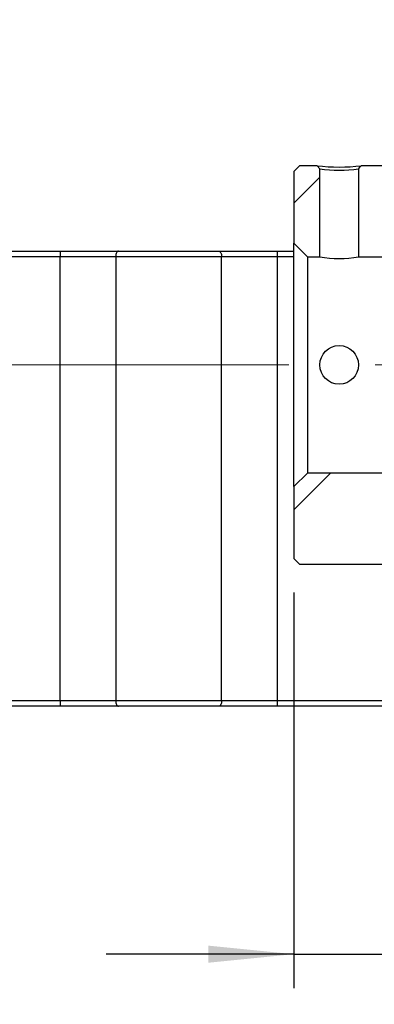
# Model space of a CAD drawing. Header units: millimetres. Extents: x 50 to 284, y 19 to 197.
# Tile 4 of 10: x 219 to 229, y 37 to 66. Entities that reach past the tile are written whole.
import ezdxf

# ---------------------------------------------------------------- set-up
doc = ezdxf.new("R2010")
doc.units = ezdxf.units.MM
doc.linetypes.add('CENTERX2', pattern=[20.32, 12.7, -2.54, 2.54, -2.54])
doc.layers.add('FORMAT', color=7, linetype='Continuous')
doc.styles.add('SLDTEXTSTYLE0', font='TXT', dxfattribs={"width": 0.75})
doc.dimstyles.new('SLDDIMSTYLE2', dxfattribs={"dimtxt": 3.5, "dimasz": 2.5, "dimexe": 0, "dimexo": 0.0625, "dimgap": 0.875, "dimtad": 1, "dimlfac": 3, "dimrnd": 1e-09, "dimzin": 12, "dimdsep": 46, "dimtxsty": 'SLDTEXTSTYLE0', "dimsah": 1, "dimcen": 0.09, "dimadec": 0, "dimazin": 3, "dimtfac": 1, "dimtofl": 0, "dimtmove": 0, "dimatfit": 3, "dimfxl": 0, "dimfrac": 2, "dimtolj": 1, "dimtzin": 12, "dimarcsym": 0})
doc.dimstyles.new('SLDDIMSTYLE3', dxfattribs={"dimtxt": 3.5, "dimasz": 2.5, "dimexe": 0, "dimexo": 0.0625, "dimgap": 0.875, "dimtad": 1, "dimlfac": 3, "dimrnd": 1e-09, "dimzin": 12, "dimdsep": 46, "dimtxsty": 'SLDTEXTSTYLE0', "dimsah": 1, "dimcen": 0.09, "dimadec": 0, "dimazin": 3, "dimtfac": 1, "dimtmove": 0, "dimatfit": 0, "dimfxl": 0, "dimfrac": 2, "dimtolj": 1, "dimtzin": 12, "dimarcsym": 0})

# ---------------------------------------------------------------- blocks, each defined once
blk = doc.blocks.new('_D_15')
at = {"layer": 'FORMAT', "color": 7}
for p, q in [((230.265, 63.895), (230.265, 69.501)), ((233.932, 60.862), (233.932, 69.501)), ((230.265, 68.501), (224.765, 68.501)), ((230.265, 68.501), (233.932, 68.501)), ((233.932, 68.501), (239.432, 68.501))]:
    blk.add_line(p, q, dxfattribs=at)
for points in [[(230.265, 68.501), (227.765, 68.751), (227.765, 68.251)], [(233.932, 68.501), (236.432, 68.251), (236.432, 68.751)]]:
    blk.add_solid(points, dxfattribs=at)
at = {"layer": 'FORMAT', "color": 7, "insert": (229.518, 73.012), "char_height": 3.5, "attachment_point": 1, "style": 'SLDTEXTSTYLE0'}
blk.add_mtext('11', dxfattribs=at)
blk = doc.blocks.new('_D_17')
at = {"layer": 'FORMAT', "color": 7}
for p, q in [((226.598, 49.062), (226.598, 37.468)), ((243.265, 46.895), (243.265, 37.468)), ((226.598, 38.468), (221.098, 38.468)), ((226.598, 38.468), (243.265, 38.468)), ((243.265, 38.468), (248.765, 38.468))]:
    blk.add_line(p, q, dxfattribs=at)
for points in [[(226.598, 38.468), (224.098, 38.718), (224.098, 38.218)], [(243.265, 38.468), (245.765, 38.218), (245.765, 38.718)]]:
    blk.add_solid(points, dxfattribs=at)
at = {"layer": 'FORMAT', "color": 7, "char_height": 3.5, "attachment_point": 1, "style": 'SLDTEXTSTYLE0'}
for s, insert in [('(', (231.111, 42.98)), (')', (238.004, 42.98)), ('50', (232.832, 42.98))]:
    blk.add_mtext(s, dxfattribs=dict(at, insert=insert))
blk = doc.blocks.new('_D_18')
at = {"layer": 'FORMAT', "color": 7}
for p, q in [((246.265, 44.895), (246.265, 30.846)), ((204.932, 43.895), (204.932, 30.846)), ((204.932, 31.846), (246.265, 31.846))]:
    blk.add_line(p, q, dxfattribs=at)
for points in [[(204.932, 31.846), (207.432, 31.596), (207.432, 32.096)], [(246.265, 31.846), (243.765, 32.096), (243.765, 31.596)]]:
    blk.add_solid(points, dxfattribs=at)
at = {"layer": 'FORMAT', "color": 7, "insert": (220.919, 36.358), "char_height": 3.5, "attachment_point": 1, "style": 'SLDTEXTSTYLE0'}
blk.add_mtext('124', dxfattribs=at)

msp = doc.modelspace()

# ---------------------------------------------------------------- hatches: boundary and pattern name
at = {"layer": 'FORMAT', "linetype": 'Continuous', "lineweight": 18}
h = msp.add_hatch(dxfattribs=at)
h.set_pattern_fill('ANSI31', color=256, style=0)
h.paths.add_polyline_path([(226.5983, 59.2949), (226.9983, 58.8949), (227.3649, 58.8949), (227.3649, 61.4706), (227.2847, 61.5616), (226.7649, 61.5616), (226.5983, 61.3949)], flags=0)
h = msp.add_hatch(dxfattribs=at)
h.set_pattern_fill('ANSI31', color=256, style=0)
edge = h.paths.add_edge_path(flags=0)
edge.add_line((229.8649, 58.8949), (230.2649, 59.2949))
edge.add_line((230.2649, 59.2949), (230.2649, 60.1283))
edge.add_line((230.2649, 60.1283), (230.1649, 60.2283))
edge.add_line((230.1649, 60.2283), (229.9316, 60.2283))
edge.add_line((229.9316, 60.2283), (229.9316, 61.3949))
edge.add_line((229.9316, 61.3949), (229.7649, 61.5616))
edge.add_line((229.7649, 61.5616), (228.5785, 61.5616))
edge.add_line((228.5785, 61.5616), (228.4983, 61.4706))
edge.add_line((228.4983, 61.4706), (228.4983, 58.8949))
edge.add_line((228.4983, 58.8949), (229.8649, 58.8949))
h = msp.add_hatch(dxfattribs=at)
h.set_pattern_fill('ANSI31', color=256, style=0)
h.paths.add_polyline_path([(230.1649, 51.2283), (230.2649, 51.3283), (230.2649, 52.1616), (229.8649, 52.5616), (226.9983, 52.5616), (226.5983, 52.1616), (226.5983, 50.0616), (226.7649, 49.8949), (229.7649, 49.8949), (229.9316, 50.0616), (229.9316, 51.2283)], flags=0)

# ---------------------------------------------------------------- linework, layer by layer
at = {"color": 7, "linetype": 'Continuous', "lineweight": 25}
for p, q in [((226.5983, 61.3949), (226.7649, 61.5616)), ((227.2847, 61.5616), (226.7649, 61.5616)), ((227.2847, 61.5616), (227.3649, 61.4706)), ((227.3649, 58.8949), (227.3649, 61.4706)), ((228.4983, 61.4706), (228.4983, 58.8949)), ((229.7649, 61.5616), (228.5785, 61.5616)), ((226.5983, 61.3949), (226.5983, 59.2949)), ((226.9983, 58.8949), (226.5983, 59.2949)), ((226.5983, 52.1616), (226.5983, 59.2949)), ((219.7474, 58.8949), (209.1805, 58.8949)), ((209.2649, 59.0616), (219.7474, 59.0616)), ((219.7474, 59.0616), (219.7474, 58.8949)), ((219.7474, 59.0616), (221.462, 59.0616)), ((221.3803, 58.8949), (219.7474, 58.8949)), ((219.7474, 45.8949), (219.7474, 58.8949)), ((224.4829, 58.8949), (221.3803, 58.8949)), ((221.3803, 58.8949), (221.3803, 45.8949)), ((221.462, 59.0616), (224.4012, 59.0616)), ((224.4012, 59.0616), (226.1158, 59.0616)), ((224.4829, 45.8949), (224.4829, 58.8949)), ((226.1158, 58.8949), (224.4829, 58.8949)), ((226.1158, 59.0616), (226.1158, 58.8949)), ((226.1158, 59.0616), (226.5983, 59.0616)), ((226.1158, 58.8949), (226.1158, 45.8949)), ((226.9983, 58.8949), (227.3649, 58.8949)), ((226.9983, 58.8949), (226.9983, 52.5616)), ((228.4983, 58.8949), (229.8649, 58.8949)), ((226.5983, 52.1616), (226.9983, 52.5616)), ((229.8649, 52.5616), (226.9983, 52.5616)), ((226.5983, 52.1616), (226.5983, 50.0616)), ((226.7649, 49.8949), (226.5983, 50.0616)), ((226.7649, 49.8949), (229.7649, 49.8949)), ((205.8713, 45.8949), (219.7474, 45.8949)), ((219.7474, 45.8949), (221.3803, 45.8949)), ((219.7474, 45.8949), (219.7474, 45.7283)), ((221.3803, 45.8949), (224.4829, 45.8949)), ((224.4829, 45.8949), (226.1158, 45.8949)), ((226.1158, 45.8949), (226.1158, 45.7283)), ((226.1158, 45.8949), (231.9316, 45.8949)), ((219.7474, 45.7283), (205.9316, 45.7283)), ((221.462, 45.7283), (219.7474, 45.7283)), ((224.4012, 45.7283), (221.462, 45.7283)), ((226.1158, 45.7283), (224.4012, 45.7283)), ((232.0983, 45.7283), (226.1158, 45.7283))]:
    msp.add_line(p, q, dxfattribs=at)
at = {"color": 8, "linetype": 'Continuous', "lineweight": 25}
msp.add_line((226.5983, 58.8949), (226.1158, 58.8949), dxfattribs=at)
at = {"color": 7, "linetype": 'Continuous', "lineweight": 25, "flags": 128}
for points in [[(228.4983, 61.4706), (228.5197, 61.4949), (228.5411, 61.5192), (228.5785, 61.5616)], [(221.462, 59.0616), (221.4461, 59.0584), (221.4307, 59.0489), (221.4166, 59.0335), (221.4043, 59.0128), (221.3941, 58.9875), (221.3866, 58.9587), (221.3819, 58.9274), (221.3803, 58.8949)], [(224.4012, 59.0616), (224.4171, 59.0584), (224.4325, 59.0489), (224.4466, 59.0335), (224.4589, 59.0128), (224.4691, 58.9875), (224.4766, 58.9587), (224.4813, 58.9274), (224.4829, 58.8949)], [(221.3803, 45.8949), (221.3819, 45.8624), (221.3866, 45.8311), (221.3941, 45.8023), (221.4043, 45.7771), (221.4166, 45.7563), (221.4307, 45.7409), (221.4461, 45.7315), (221.462, 45.7283)], [(224.4829, 45.8949), (224.4813, 45.8624), (224.4766, 45.8311), (224.4691, 45.8023), (224.4589, 45.7771), (224.4466, 45.7563), (224.4325, 45.7409), (224.4171, 45.7315), (224.4012, 45.7283)]]:
    msp.add_lwpolyline(points, dxfattribs=at)
at = {"color": 7, "linetype": 'Continuous', "lineweight": 25}
msp.add_circle((227.9316, 55.7283), 0.5667, dxfattribs=at)
for centre, radius, start, end in [((227.9316, 67.191), 5.6664, 263.44494, 276.55506), ((227.9316, 65.8557), 4.4216, 262.63686, 277.36314), ((227.9316, 62.0348), 3.1906, 259.76987, 280.23013)]:
    msp.add_arc(centre, radius, start, end, dxfattribs=at)
at = {"layer": 'FORMAT', "color": 7, "linetype": 'CENTERX2', "lineweight": 18}
msp.add_line((193.4316, 55.7283), (247.3783, 55.7283), dxfattribs=at)

# ---------------------------------------------------------------- dimensions: what is measured, and where the dimension line sits
at = {"layer": 'FORMAT', "color": 7}
for base, p1, p2, dimstyle, picture, middle in [((233.9316, 68.5005), (230.2649, 62.8949), (233.9316, 59.8616), 'SLDDIMSTYLE3', '_D_15', (232.1042, 68.5005)), ((246.2649, 31.8463), (204.9316, 44.8949), (246.2649, 45.8949), 'SLDDIMSTYLE2', '_D_18', (224.7978, 31.8463))]:
    dim = msp.add_linear_dim(base=base, p1=p1, p2=p2, dimstyle=dimstyle, dxfattribs=at)
    dim.commit()
    dim.dimension.update_dxf_attribs({"geometry": picture, "text_midpoint": middle, "dimtype": 160})
dim = msp.add_linear_dim(base=(243.2649, 38.468), p1=(226.5983, 50.0616), p2=(243.2649, 47.8949), text='(<>)', dimstyle='SLDDIMSTYLE3', dxfattribs=at)
dim.commit()
dim.dimension.update_dxf_attribs({"geometry": '_D_17', "text_midpoint": (235.4179, 38.468), "dimtype": 160})

doc.saveas('drawing.dxf')
